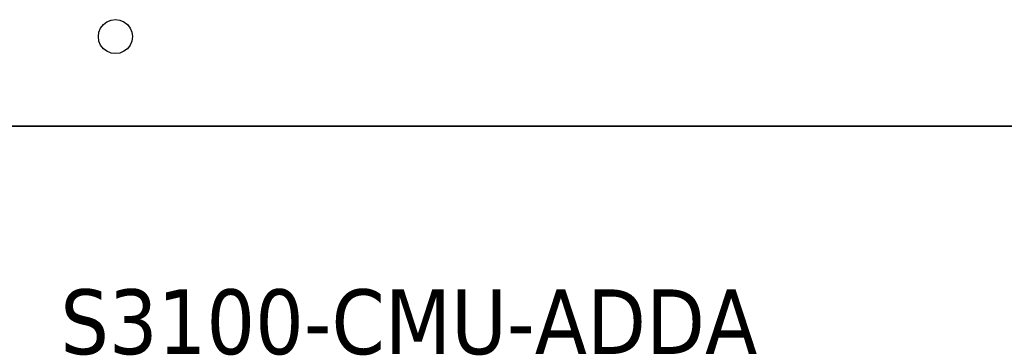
# Model space of a CAD drawing. Extents: x -270 to 272, y -152 to 146.
# Tile 2 of 256: x -167 to -63, y -140 to -106. Entities that reach past the tile are written whole.
import ezdxf

# ---------------------------------------------------------------- set-up
doc = ezdxf.new("R2010")
doc.units = 0
doc.layers.get('0').update_dxf_attribs({"linetype": 'CONTINUOUS'})
doc.styles.add('TAHOMA', font='Tahoma')

msp = doc.modelspace()

# ---------------------------------------------------------------- linework, layer by layer
for p, q in [((-157.42, -106.32), (-156.98, -106.14)), ((-156.98, -106.14), (-156.52, -106.07)), ((-156.52, -106.07), (-156.05, -106.14)), ((-156.05, -106.14), (-155.62, -106.32)), ((-158.26, -107.41), (-158.08, -106.97)), ((-158.08, -106.97), (-157.79, -106.6)), ((-157.79, -106.6), (-157.42, -106.32)), ((-155.62, -106.32), (-155.25, -106.6)), ((-155.25, -106.6), (-154.96, -106.97)), ((-154.96, -106.97), (-154.78, -107.41)), ((-158.32, -107.87), (-158.26, -107.41)), ((-158.26, -108.34), (-158.32, -107.87)), ((-154.78, -107.41), (-154.72, -107.87)), ((-154.72, -107.87), (-154.78, -108.34)), ((-158.08, -108.77), (-158.26, -108.34)), ((-157.79, -109.15), (-158.08, -108.77)), ((-157.42, -109.43), (-157.79, -109.15)), ((-155.25, -109.15), (-155.62, -109.43)), ((-154.96, -108.77), (-155.25, -109.15)), ((-154.78, -108.34), (-154.96, -108.77)), ((-156.98, -109.61), (-157.42, -109.43)), ((-156.52, -109.67), (-156.98, -109.61)), ((-156.05, -109.61), (-156.52, -109.67)), ((-155.62, -109.43), (-156.05, -109.61)), ((-185.12, -117.37), (122.88, -117.37))]:
    msp.add_line(p, q)
at = {"color": 250}
msp.add_line((121.43, -117.37), (-257.06, -117.37), dxfattribs=at)

# ---------------------------------------------------------------- texts
at = {"insert": (-162.34, -141.65), "char_height": 6.8658, "attachment_point": 7, "style": 'TAHOMA'}
msp.add_mtext('S3100-CMU-ADDA', dxfattribs=at)

doc.saveas('drawing.dxf')
